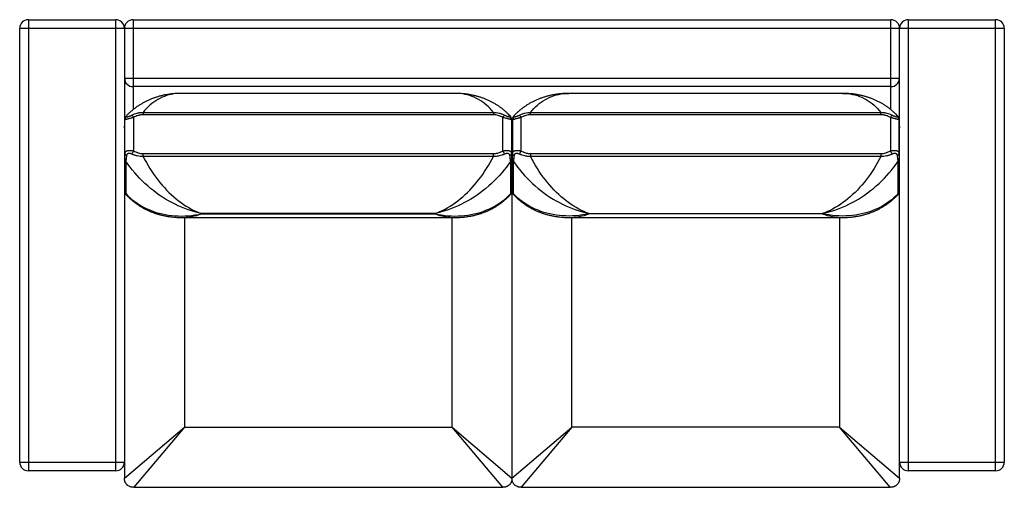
# Model space of a CAD drawing. Header units: inches. Extents: x -33 to 217, y 17 to 113.
# Tile 2 of 4: x -33 to 56, y 70 to 113. Entities that reach past the tile are written whole.
import ezdxf

# ---------------------------------------------------------------- set-up
doc = ezdxf.new("R2010")
doc.units = ezdxf.units.IN
doc.header["$MEASUREMENT"] = 0

# ---------------------------------------------------------------- blocks, each defined once
blk = doc.blocks.new('Esker Sleeper Sofa_Top')
at = {"linetype": 'Continuous', "lineweight": 25}
for p, q in [((77.848, 177.815), (77.848, 136.828)), ((77.848, 177.815), (85.799, 177.815)), ((85.799, 136.828), (85.799, 177.815)), ((87.373, 177.815), (87.373, 169.644)), ((87.373, 177.815), (156.249, 177.815)), ((156.249, 169.643), (156.249, 177.815)), ((157.824, 177.815), (157.824, 136.828)), ((157.824, 177.815), (165.774, 177.815)), ((165.774, 136.828), (165.774, 177.815)), ((166.561, 177.028), (77.061, 177.028)), ((77.061, 137.615), (77.061, 177.028)), ((86.586, 177.028), (86.586, 136.171)), ((157.037, 136.171), (157.037, 177.028)), ((166.561, 177.028), (166.561, 137.615)), ((86.586, 172.489), (157.037, 172.489)), ((156.249, 171.732), (87.373, 171.732)), ((116.631, 171.122), (91.766, 171.122)), ((151.856, 171.122), (126.992, 171.122)), ((88.274, 169.388), (88.274, 169.182)), ((88.274, 169.388), (120.123, 169.388)), ((120.123, 169.182), (88.274, 169.182)), ((120.123, 169.388), (120.123, 169.182)), ((123.5, 169.182), (123.5, 169.388)), ((123.5, 169.388), (155.348, 169.388)), ((155.348, 169.182), (123.5, 169.182)), ((155.348, 169.182), (155.348, 169.388)), ((86.625, 165.68), (86.625, 168.716)), ((86.731, 169.047), (86.731, 169.048)), ((87.412, 168.933), (87.412, 165.897)), ((120.985, 165.897), (120.985, 168.933)), ((121.772, 168.716), (121.772, 165.68)), ((121.851, 168.716), (121.851, 165.68)), ((121.956, 169.047), (121.957, 169.048)), ((122.638, 165.897), (122.638, 168.933)), ((156.21, 168.933), (156.21, 165.897)), ((156.891, 169.048), (156.891, 169.047)), ((156.997, 165.68), (156.997, 168.716)), ((86.625, 167.92), (86.586, 167.954)), ((121.811, 167.954), (121.772, 167.92)), ((121.811, 167.954), (121.811, 136.171)), ((121.851, 167.92), (121.811, 167.954)), ((157.037, 167.954), (156.997, 167.92)), ((88.274, 165.399), (88.274, 165.649)), ((88.274, 165.649), (120.123, 165.649)), ((120.123, 165.399), (120.123, 165.649)), ((123.5, 165.649), (155.348, 165.649)), ((123.5, 165.649), (123.5, 165.399)), ((155.348, 165.649), (155.348, 165.399)), ((86.625, 162.241), (86.625, 165.194)), ((86.705, 164.966), (86.705, 162.013)), ((120.123, 165.399), (88.274, 165.399)), ((121.692, 162.013), (121.692, 164.966)), ((121.772, 165.194), (121.772, 162.241)), ((121.851, 162.241), (121.851, 165.194)), ((121.93, 164.966), (121.93, 162.013)), ((155.348, 165.399), (123.5, 165.399)), ((156.918, 162.013), (156.918, 164.966)), ((156.997, 165.194), (156.997, 162.241)), ((86.731, 161.921), (86.731, 161.92)), ((121.666, 161.921), (121.666, 161.921)), ((121.956, 161.921), (121.957, 161.92)), ((156.891, 161.92), (156.891, 161.921)), ((91.766, 159.846), (116.631, 159.846)), ((92.039, 159.846), (92.039, 140.786)), ((114.786, 160.193), (93.611, 160.193)), ((93.611, 160.193), (93.611, 160.182)), ((93.611, 160.182), (114.786, 160.182)), ((114.786, 160.182), (114.786, 160.193)), ((116.358, 140.786), (116.358, 159.846)), ((126.992, 159.846), (151.856, 159.846)), ((127.265, 140.786), (127.265, 159.846)), ((128.836, 160.193), (150.012, 160.193)), ((128.836, 160.182), (128.836, 160.193)), ((150.012, 160.182), (128.836, 160.182)), ((150.012, 160.193), (150.012, 160.182)), ((151.583, 159.846), (151.583, 140.786)), ((86.586, 136.171), (92.039, 140.786)), ((92.039, 140.786), (87.425, 135.332)), ((92.039, 140.786), (116.358, 140.786)), ((116.358, 140.786), (121.811, 136.171)), ((120.972, 135.332), (116.358, 140.786)), ((121.811, 136.171), (127.265, 140.786)), ((127.265, 140.786), (122.65, 135.332)), ((151.583, 140.786), (127.265, 140.786)), ((151.583, 140.786), (157.037, 136.171)), ((156.198, 135.332), (151.583, 140.786)), ((77.061, 137.615), (86.586, 137.615)), ((157.037, 137.615), (166.561, 137.615)), ((85.799, 136.828), (77.848, 136.828)), ((165.774, 136.828), (157.824, 136.828)), ((87.425, 135.332), (120.972, 135.332)), ((122.65, 135.332), (156.198, 135.332))]:
    blk.add_line(p, q, dxfattribs=at)
at = {"linetype": 'Continuous', "lineweight": 25, "flags": 128}
for points in [[(91.767, 171.122), (91.735, 171.122), (91.509, 171.115), (91.284, 171.097), (91.063, 171.068), (90.845, 171.029), (90.631, 170.978), (90.42, 170.917), (90.213, 170.845), (90.01, 170.763), (89.813, 170.67), (89.619, 170.567), (89.431, 170.454), (89.248, 170.33), (89.071, 170.197), (88.899, 170.054), (88.734, 169.901), (88.574, 169.739), (88.421, 169.568), (88.274, 169.388)], [(120.123, 169.388), (119.976, 169.568), (119.823, 169.739), (119.663, 169.901), (119.498, 170.054), (119.326, 170.197), (119.149, 170.33), (118.966, 170.454), (118.778, 170.567), (118.584, 170.67), (118.386, 170.763), (118.184, 170.845), (117.977, 170.917), (117.766, 170.978), (117.552, 171.029), (117.334, 171.068), (117.113, 171.097), (116.888, 171.115), (116.662, 171.122), (116.63, 171.122)], [(123.5, 169.388), (123.646, 169.568), (123.8, 169.739), (123.959, 169.901), (124.125, 170.054), (124.296, 170.197), (124.474, 170.33), (124.657, 170.454), (124.845, 170.567), (125.038, 170.67), (125.236, 170.763), (125.438, 170.845), (125.645, 170.917), (125.856, 170.978), (126.07, 171.029), (126.288, 171.068), (126.51, 171.097), (126.734, 171.115), (126.961, 171.122), (126.992, 171.122)], [(151.856, 171.122), (151.887, 171.122), (152.114, 171.115), (152.338, 171.097), (152.559, 171.068), (152.777, 171.029), (152.992, 170.978), (153.203, 170.917), (153.409, 170.845), (153.612, 170.763), (153.81, 170.67), (154.003, 170.567), (154.191, 170.454), (154.374, 170.33), (154.551, 170.197), (154.723, 170.054), (154.889, 169.901), (155.048, 169.739), (155.201, 169.568), (155.348, 169.388)], [(93.611, 160.193), (93.303, 160.264), (92.996, 160.345), (92.69, 160.436), (92.385, 160.538), (92.081, 160.65), (91.78, 160.771), (91.48, 160.903), (91.184, 161.044), (90.89, 161.194), (90.6, 161.353), (90.314, 161.522), (90.032, 161.7), (89.754, 161.886), (89.481, 162.08), (89.214, 162.283), (88.952, 162.493), (88.696, 162.711), (88.446, 162.936), (88.202, 163.168), (87.965, 163.408), (87.736, 163.653), (87.514, 163.905), (87.299, 164.162), (87.093, 164.425), (86.895, 164.693), (86.705, 164.966)], [(88.274, 165.399), (88.421, 165.114), (88.574, 164.833), (88.734, 164.557), (88.899, 164.287), (89.071, 164.021), (89.248, 163.761), (89.431, 163.507), (89.619, 163.26), (89.813, 163.019), (90.01, 162.785), (90.213, 162.558), (90.42, 162.339), (90.631, 162.127), (90.845, 161.924), (91.063, 161.729), (91.284, 161.542), (91.509, 161.364), (91.735, 161.196), (91.965, 161.036), (92.196, 160.886), (92.429, 160.745), (92.663, 160.615), (92.899, 160.494), (93.136, 160.383), (93.373, 160.283), (93.611, 160.193)], [(114.786, 160.193), (115.024, 160.283), (115.261, 160.383), (115.498, 160.494), (115.734, 160.615), (115.968, 160.745), (116.201, 160.886), (116.432, 161.036), (116.662, 161.196), (116.888, 161.364), (117.113, 161.542), (117.334, 161.729), (117.552, 161.924), (117.766, 162.127), (117.977, 162.339), (118.184, 162.558), (118.386, 162.785), (118.584, 163.019), (118.778, 163.26), (118.966, 163.507), (119.149, 163.761), (119.326, 164.021), (119.498, 164.287), (119.663, 164.557), (119.823, 164.833), (119.976, 165.114), (120.123, 165.399)], [(121.692, 164.966), (121.502, 164.693), (121.304, 164.425), (121.098, 164.162), (120.883, 163.905), (120.661, 163.653), (120.432, 163.408), (120.195, 163.168), (119.951, 162.936), (119.701, 162.711), (119.445, 162.493), (119.183, 162.283), (118.916, 162.08), (118.643, 161.886), (118.365, 161.7), (118.083, 161.522), (117.797, 161.353), (117.507, 161.194), (117.213, 161.044), (116.917, 160.903), (116.617, 160.771), (116.316, 160.65), (116.012, 160.538), (115.707, 160.436), (115.401, 160.345), (115.094, 160.264), (114.786, 160.193)], [(121.93, 164.966), (122.12, 164.693), (122.318, 164.425), (122.525, 164.162), (122.739, 163.905), (122.961, 163.653), (123.191, 163.408), (123.427, 163.168), (123.671, 162.936), (123.921, 162.711), (124.177, 162.493), (124.439, 162.283), (124.707, 162.08), (124.979, 161.886), (125.257, 161.7), (125.539, 161.522), (125.826, 161.353), (126.116, 161.194), (126.409, 161.044), (126.706, 160.903), (127.005, 160.771), (127.307, 160.65), (127.61, 160.538), (127.915, 160.436), (128.222, 160.345), (128.528, 160.264), (128.836, 160.193)], [(128.836, 160.193), (128.598, 160.283), (128.361, 160.383), (128.125, 160.494), (127.889, 160.615), (127.654, 160.745), (127.421, 160.886), (127.19, 161.036), (126.961, 161.196), (126.734, 161.364), (126.51, 161.542), (126.288, 161.729), (126.07, 161.924), (125.856, 162.127), (125.645, 162.339), (125.438, 162.558), (125.236, 162.785), (125.038, 163.019), (124.845, 163.26), (124.657, 163.507), (124.474, 163.761), (124.296, 164.021), (124.125, 164.287), (123.959, 164.557), (123.8, 164.833), (123.646, 165.114), (123.5, 165.399)], [(155.348, 165.399), (155.201, 165.114), (155.048, 164.833), (154.889, 164.557), (154.723, 164.287), (154.551, 164.021), (154.374, 163.761), (154.191, 163.507), (154.003, 163.26), (153.81, 163.019), (153.612, 162.785), (153.409, 162.558), (153.203, 162.339), (152.992, 162.127), (152.777, 161.924), (152.559, 161.729), (152.338, 161.542), (152.114, 161.364), (151.887, 161.196), (151.658, 161.036), (151.427, 160.886), (151.194, 160.745), (150.959, 160.615), (150.723, 160.494), (150.487, 160.383), (150.249, 160.283), (150.012, 160.193)], [(150.012, 160.193), (150.319, 160.264), (150.626, 160.345), (150.932, 160.436), (151.238, 160.538), (151.541, 160.65), (151.843, 160.771), (152.142, 160.903), (152.439, 161.044), (152.732, 161.194), (153.022, 161.353), (153.308, 161.522), (153.591, 161.7), (153.868, 161.886), (154.141, 162.08), (154.409, 162.283), (154.671, 162.493), (154.927, 162.711), (155.177, 162.936), (155.42, 163.168), (155.657, 163.408), (155.886, 163.653), (156.109, 163.905), (156.323, 164.162), (156.529, 164.425), (156.728, 164.693), (156.918, 164.966)], [(86.705, 162.013), (86.895, 161.821), (87.093, 161.637), (87.299, 161.462), (87.514, 161.296), (87.736, 161.139), (87.965, 160.992), (88.202, 160.853), (88.446, 160.725), (88.696, 160.606), (88.952, 160.497), (89.214, 160.398), (89.481, 160.31), (89.754, 160.232), (90.032, 160.164), (90.314, 160.107), (90.6, 160.06), (90.89, 160.024), (91.184, 159.999), (91.48, 159.984), (91.78, 159.98), (92.081, 159.987), (92.385, 160.005), (92.69, 160.033), (92.996, 160.072), (93.303, 160.122), (93.611, 160.182)], [(114.786, 160.182), (115.094, 160.122), (115.401, 160.072), (115.707, 160.033), (116.012, 160.005), (116.316, 159.987), (116.617, 159.98), (116.917, 159.984), (117.213, 159.999), (117.507, 160.024), (117.797, 160.06), (118.083, 160.107), (118.365, 160.164), (118.643, 160.232), (118.916, 160.31), (119.183, 160.398), (119.445, 160.497), (119.701, 160.606), (119.951, 160.725), (120.195, 160.853), (120.432, 160.992), (120.661, 161.139), (120.883, 161.296), (121.098, 161.462), (121.304, 161.637), (121.502, 161.821), (121.692, 162.013)], [(128.836, 160.182), (128.528, 160.122), (128.222, 160.072), (127.915, 160.033), (127.61, 160.005), (127.307, 159.987), (127.005, 159.98), (126.706, 159.984), (126.409, 159.999), (126.116, 160.024), (125.826, 160.06), (125.539, 160.107), (125.257, 160.164), (124.979, 160.232), (124.707, 160.31), (124.439, 160.398), (124.177, 160.497), (123.921, 160.606), (123.671, 160.725), (123.427, 160.853), (123.191, 160.992), (122.961, 161.139), (122.739, 161.296), (122.525, 161.462), (122.318, 161.637), (122.12, 161.821), (121.93, 162.013)], [(156.918, 162.013), (156.728, 161.821), (156.529, 161.637), (156.323, 161.462), (156.109, 161.296), (155.886, 161.139), (155.657, 160.992), (155.42, 160.853), (155.177, 160.725), (154.927, 160.606), (154.671, 160.497), (154.409, 160.398), (154.141, 160.31), (153.868, 160.232), (153.591, 160.164), (153.308, 160.107), (153.022, 160.06), (152.732, 160.024), (152.439, 159.999), (152.142, 159.984), (151.843, 159.98), (151.541, 159.987), (151.238, 160.005), (150.932, 160.033), (150.626, 160.072), (150.319, 160.122), (150.012, 160.182)]]:
    blk.add_lwpolyline(points, dxfattribs=at)
at = {"linetype": 'Continuous', "lineweight": 25}
for centre, radius, start, end in [((77.848, 177.028), 0.787, 90, 180), ((85.799, 177.028), 0.787, 0, 90), ((87.373, 177.028), 0.787, 90, 180), ((156.249, 177.028), 0.787, 0, 90), ((157.824, 177.028), 0.787, 90, 180), ((165.774, 177.028), 0.787, 0, 90), ((87.357, 172.503), 0.771, 181.04644, 271.21665), ((156.263, 172.506), 0.774, 268.99786, 358.73905), ((87.019, 168.78), 0.394, 137.18129, 179.81963), ((87.003, 168.715), 0.378, 128.29948, 179.7888), ((86.322, 168.322), 1.25, 29.29901, 41.33123), ((122.075, 168.322), 1.25, 138.66877, 150.70099), ((121.394, 168.715), 0.378, 0.2112, 51.70052), ((121.378, 168.78), 0.394, 0.13647, 42.83891), ((122.244, 168.78), 0.394, 137.17844, 179.86353), ((122.228, 168.715), 0.378, 128.29948, 179.7888), ((121.547, 168.322), 1.25, 29.29901, 41.33123), ((157.3, 168.322), 1.25, 138.66877, 150.70099), ((156.619, 168.715), 0.378, 0.2112, 51.70052), ((156.604, 168.78), 0.394, 0.18037, 42.84297), ((86.879, 165.697), 0.254, 183.92746, 244.41112), ((89.599, 164.581), 2.552, 148.95863, 156.36937), ((118.798, 164.581), 2.552, 23.63063, 31.04137), ((121.518, 165.697), 0.254, 295.58888, 356.07254), ((122.104, 165.697), 0.254, 183.92746, 244.41112), ((124.825, 164.581), 2.552, 148.95863, 156.36937), ((154.023, 164.581), 2.552, 23.63063, 31.04137), ((156.744, 165.697), 0.254, 295.58888, 356.07254), ((86.994, 165.195), 0.369, 180.12101, 218.37084), ((121.403, 165.195), 0.369, 321.62916, 359.87899), ((122.219, 165.195), 0.369, 180.12101, 218.37084), ((156.628, 165.195), 0.369, 321.62916, 359.87899), ((86.994, 162.242), 0.369, 180.12101, 218.37084), ((87.019, 162.188), 0.394, 180.18037, 222.84887), ((121.378, 162.188), 0.394, 317.19615, 359.86353), ((121.403, 162.242), 0.369, 321.62916, 359.87899), ((122.219, 162.242), 0.369, 180.12101, 218.37084), ((122.244, 162.188), 0.394, 180.13647, 222.85467), ((156.604, 162.188), 0.394, 317.18825, 359.81963), ((156.628, 162.242), 0.369, 321.62916, 359.87899), ((91.72, 165.339), 5.493, 270.4857, 290.13297), ((116.677, 165.339), 5.493, 249.86705, 269.51339), ((126.945, 165.339), 5.493, 270.48577, 290.13297), ((151.902, 165.339), 5.493, 249.86704, 269.51365), ((77.848, 137.615), 0.787, 180, 270), ((85.799, 137.615), 0.787, 270, 0), ((157.824, 137.615), 0.787, 180, 270), ((165.774, 137.615), 0.787, 270, 0)]:
    blk.add_arc(centre, radius, start, end, dxfattribs=at)
for points, knots in [([(91.767, 171.12), (91.727, 171.121), (91.582, 171.122), (91.333, 171.112), (91.02, 171.089), (90.712, 171.054), (90.41, 171.006), (90.113, 170.947), (89.822, 170.876), (89.537, 170.794), (89.259, 170.701), (88.988, 170.597), (88.724, 170.483), (88.468, 170.358), (88.219, 170.224), (87.978, 170.079), (87.745, 169.926), (87.521, 169.763), (87.304, 169.592), (87.097, 169.412), (86.905, 169.231), (86.787, 169.107), (86.731, 169.048)], [0, 0, 0, 0, 0.021591, 0.079501, 0.136757, 0.193329, 0.249196, 0.304341, 0.358759, 0.412446, 0.46541, 0.517658, 0.569207, 0.620074, 0.670281, 0.719852, 0.768812, 0.817189, 0.865009, 0.912301, 0.959092, 1, 1, 1, 1]), ([(121.666, 169.048), (121.619, 169.097), (121.51, 169.213), (121.329, 169.385), (121.124, 169.565), (120.911, 169.737), (120.69, 169.899), (120.461, 170.053), (120.224, 170.197), (119.98, 170.332), (119.729, 170.457), (119.47, 170.572), (119.205, 170.676), (118.934, 170.771), (118.656, 170.854), (118.372, 170.927), (118.082, 170.989), (117.787, 171.039), (117.486, 171.078), (117.181, 171.105), (116.895, 171.12), (116.711, 171.121), (116.63, 171.121)], [0, 0, 0, 0, 0.034528, 0.081016, 0.127934, 0.175306, 0.223156, 0.271511, 0.320395, 0.369833, 0.419852, 0.470473, 0.521719, 0.57361, 0.626162, 0.679388, 0.733297, 0.787893, 0.843175, 0.899134, 0.955757, 1, 1, 1, 1]), ([(126.992, 171.12), (126.953, 171.121), (126.807, 171.122), (126.558, 171.112), (126.245, 171.089), (125.938, 171.054), (125.635, 171.006), (125.338, 170.947), (125.047, 170.876), (124.762, 170.794), (124.484, 170.701), (124.213, 170.597), (123.949, 170.483), (123.693, 170.358), (123.444, 170.224), (123.203, 170.079), (122.97, 169.926), (122.746, 169.763), (122.53, 169.592), (122.322, 169.412), (122.131, 169.231), (122.012, 169.106), (121.957, 169.048)], [0, 0, 0, 0, 0.021599, 0.079507, 0.136761, 0.193332, 0.249196, 0.30434, 0.358756, 0.412442, 0.465403, 0.51765, 0.569197, 0.620062, 0.670268, 0.719837, 0.768796, 0.81717, 0.864989, 0.912279, 0.959069, 1, 1, 1, 1]), ([(156.891, 169.048), (156.844, 169.097), (156.735, 169.213), (156.554, 169.385), (156.35, 169.565), (156.136, 169.737), (155.915, 169.899), (155.686, 170.053), (155.449, 170.197), (155.205, 170.332), (154.954, 170.457), (154.696, 170.572), (154.431, 170.676), (154.159, 170.771), (153.881, 170.854), (153.597, 170.927), (153.307, 170.989), (153.012, 171.039), (152.712, 171.078), (152.407, 171.105), (152.121, 171.12), (151.936, 171.121), (151.856, 171.121)], [0, 0, 0, 0, 0.034498, 0.080988, 0.127908, 0.175282, 0.223134, 0.27149, 0.320375, 0.369816, 0.419836, 0.470459, 0.521707, 0.573599, 0.626153, 0.679381, 0.733292, 0.787891, 0.843174, 0.899135, 0.95576, 1, 1, 1, 1]), ([(87.261, 169.147), (87.34, 169.187), (87.42, 169.222), (87.583, 169.284), (87.666, 169.311), (87.793, 169.343), (87.836, 169.352), (87.923, 169.368), (87.967, 169.374), (88.098, 169.389), (88.186, 169.392), (88.274, 169.388)], [0, 0, 0, 0, 0.25, 0.25, 0.5, 0.5, 0.625, 0.625, 0.75, 0.75, 1, 1, 1, 1]), ([(88.274, 169.182), (88.198, 169.182), (88.122, 169.175), (88.009, 169.156), (87.972, 169.149), (87.898, 169.131), (87.862, 169.122), (87.754, 169.089), (87.683, 169.063), (87.546, 169.003), (87.478, 168.97), (87.412, 168.933)], [0, 0, 0, 0, 0.25, 0.25, 0.375, 0.375, 0.5, 0.5, 0.75, 0.75, 1, 1, 1, 1]), ([(120.123, 169.388), (120.211, 169.392), (120.299, 169.389), (120.472, 169.37), (120.558, 169.354), (120.685, 169.322), (120.727, 169.31), (120.811, 169.284), (120.853, 169.27), (120.977, 169.223), (121.057, 169.187), (121.136, 169.147)], [0, 0, 0, 0, 0.25, 0.25, 0.5, 0.5, 0.625, 0.625, 0.75, 0.75, 1, 1, 1, 1]), ([(120.985, 168.933), (120.919, 168.97), (120.851, 169.003), (120.747, 169.048), (120.711, 169.062), (120.64, 169.089), (120.604, 169.101), (120.496, 169.133), (120.423, 169.151), (120.275, 169.175), (120.199, 169.182), (120.123, 169.182)], [0, 0, 0, 0, 0.25, 0.25, 0.375, 0.375, 0.5, 0.5, 0.75, 0.75, 1, 1, 1, 1]), ([(122.486, 169.147), (122.565, 169.187), (122.646, 169.223), (122.769, 169.27), (122.811, 169.284), (122.895, 169.31), (122.937, 169.322), (123.065, 169.354), (123.151, 169.37), (123.324, 169.389), (123.411, 169.392), (123.5, 169.388)], [0, 0, 0, 0, 0.25, 0.25, 0.375, 0.375, 0.5, 0.5, 0.75, 0.75, 1, 1, 1, 1]), ([(123.5, 169.182), (123.423, 169.182), (123.348, 169.175), (123.199, 169.151), (123.126, 169.133), (123.018, 169.101), (122.982, 169.089), (122.911, 169.062), (122.876, 169.048), (122.772, 169.003), (122.704, 168.97), (122.638, 168.933)], [0, 0, 0, 0, 0.25, 0.25, 0.5, 0.5, 0.625, 0.625, 0.75, 0.75, 1, 1, 1, 1]), ([(155.348, 169.388), (155.436, 169.392), (155.524, 169.389), (155.656, 169.374), (155.7, 169.368), (155.786, 169.352), (155.829, 169.343), (155.956, 169.311), (156.04, 169.284), (156.203, 169.222), (156.283, 169.187), (156.362, 169.147)], [0, 0, 0, 0, 0.25, 0.25, 0.375, 0.375, 0.5, 0.5, 0.75, 0.75, 1, 1, 1, 1]), ([(156.21, 168.933), (156.144, 168.97), (156.077, 169.003), (155.939, 169.063), (155.869, 169.089), (155.761, 169.122), (155.724, 169.131), (155.65, 169.149), (155.613, 169.156), (155.5, 169.175), (155.425, 169.182), (155.348, 169.182)], [0, 0, 0, 0, 0.25, 0.25, 0.5, 0.5, 0.625, 0.625, 0.75, 0.75, 1, 1, 1, 1]), ([(87.412, 168.933), (87.362, 168.92), (87.312, 168.906), (87.237, 168.886), (87.212, 168.879), (87.162, 168.866), (87.138, 168.86), (87.067, 168.841), (87.021, 168.829), (86.967, 168.814), (86.956, 168.811), (86.935, 168.805), (86.924, 168.803), (86.894, 168.794), (86.875, 168.789), (86.838, 168.779), (86.82, 168.774), (86.787, 168.765), (86.772, 168.76), (86.743, 168.752), (86.729, 168.748), (86.705, 168.741), (86.694, 168.738), (86.664, 168.729), (86.65, 168.724), (86.635, 168.72), (86.631, 168.718), (86.626, 168.717), (86.625, 168.716), (86.625, 168.716)], [0, 0, 0, 0, 0.125, 0.125, 0.1875, 0.1875, 0.25, 0.25, 0.375, 0.375, 0.40625, 0.40625, 0.4375, 0.4375, 0.5, 0.5, 0.5625, 0.5625, 0.625, 0.625, 0.6875, 0.6875, 0.75, 0.75, 0.875, 0.875, 0.9375, 0.9375, 1, 1, 1, 1]), ([(86.625, 168.716), (86.625, 168.74), (86.625, 168.777), (86.625, 168.776), (86.625, 168.775)], [0, 0, 0, 0, 0.631914, 1, 1, 1, 1]), ([(86.731, 169.048), (86.732, 169.049), (86.736, 169.056), (86.745, 169.054), (86.756, 169.042), (86.765, 169.022), (86.769, 169.012)], [0, 0, 0, 0, 0.0555616, 0.3613077, 0.6797028, 1, 1, 1, 1]), ([(86.769, 169.012), (86.77, 169.009), (86.772, 169.006), (86.777, 169.002), (86.78, 169), (86.792, 168.996), (86.803, 168.995), (86.83, 168.996), (86.846, 168.998), (86.874, 169.004), (86.884, 169.006), (86.905, 169.011), (86.916, 169.014), (86.939, 169.02), (86.951, 169.024), (86.976, 169.031), (86.989, 169.036), (87.029, 169.049), (87.056, 169.059), (87.099, 169.075), (87.114, 169.081), (87.143, 169.093), (87.158, 169.099), (87.202, 169.119), (87.232, 169.133), (87.261, 169.147)], [0, 0, 0, 0, 0.0625, 0.0625, 0.125, 0.125, 0.25, 0.25, 0.375, 0.375, 0.4375, 0.4375, 0.5, 0.5, 0.5625, 0.5625, 0.625, 0.625, 0.75, 0.75, 0.8125, 0.8125, 0.875, 0.875, 1, 1, 1, 1]), ([(121.772, 168.716), (121.772, 168.716), (121.767, 168.718), (121.752, 168.723), (121.746, 168.725), (121.732, 168.729), (121.723, 168.732), (121.694, 168.741), (121.67, 168.748), (121.634, 168.758), (121.626, 168.76), (121.61, 168.765), (121.602, 168.767), (121.578, 168.774), (121.56, 168.779), (121.524, 168.789), (121.504, 168.794), (121.464, 168.805), (121.443, 168.811), (121.399, 168.822), (121.377, 168.828), (121.331, 168.841), (121.308, 168.847), (121.236, 168.866), (121.186, 168.879), (121.111, 168.899), (121.086, 168.906), (121.035, 168.92), (121.01, 168.926), (120.985, 168.933)], [0, 0, 0, 0, 0.125, 0.125, 0.1875, 0.1875, 0.25, 0.25, 0.375, 0.375, 0.40625, 0.40625, 0.4375, 0.4375, 0.5, 0.5, 0.5625, 0.5625, 0.625, 0.625, 0.6875, 0.6875, 0.75, 0.75, 0.875, 0.875, 0.9375, 0.9375, 1, 1, 1, 1]), ([(121.136, 169.147), (121.151, 169.14), (121.166, 169.133), (121.195, 169.119), (121.21, 169.112), (121.255, 169.093), (121.284, 169.081), (121.342, 169.058), (121.369, 169.049), (121.409, 169.035), (121.422, 169.031), (121.447, 169.024), (121.459, 169.02), (121.482, 169.014), (121.493, 169.011), (121.514, 169.006), (121.524, 169.004), (121.552, 168.998), (121.568, 168.996), (121.588, 168.995), (121.594, 168.995), (121.605, 168.996), (121.609, 168.997), (121.621, 169.001), (121.626, 169.006), (121.628, 169.012)], [0, 0, 0, 0, 0.0625, 0.0625, 0.125, 0.125, 0.25, 0.25, 0.375, 0.375, 0.4375, 0.4375, 0.5, 0.5, 0.5625, 0.5625, 0.625, 0.625, 0.75, 0.75, 0.8125, 0.8125, 0.875, 0.875, 1, 1, 1, 1]), ([(121.628, 169.012), (121.636, 169.028), (121.648, 169.054), (121.66, 169.056), (121.665, 169.049), (121.666, 169.047)], [0, 0, 0, 0, 0.600841, 0.908952, 1, 1, 1, 1]), ([(121.772, 168.779), (121.772, 168.779), (121.772, 168.781), (121.772, 168.769), (121.772, 168.737), (121.772, 168.716)], [0, 0, 0, 0, 0.086015, 0.385649, 1, 1, 1, 1]), ([(122.638, 168.933), (122.612, 168.926), (122.587, 168.92), (122.536, 168.906), (122.511, 168.899), (122.461, 168.886), (122.437, 168.879), (122.387, 168.866), (122.363, 168.86), (122.291, 168.84), (122.245, 168.828), (122.18, 168.811), (122.159, 168.805), (122.119, 168.794), (122.099, 168.789), (122.063, 168.779), (122.045, 168.774), (122.012, 168.765), (121.996, 168.76), (121.968, 168.752), (121.954, 168.748), (121.93, 168.741), (121.919, 168.738), (121.89, 168.729), (121.875, 168.724), (121.86, 168.72), (121.857, 168.718), (121.852, 168.717), (121.851, 168.716), (121.851, 168.716)], [0, 0, 0, 0, 0.0625, 0.0625, 0.125, 0.125, 0.1875, 0.1875, 0.25, 0.25, 0.375, 0.375, 0.4375, 0.4375, 0.5, 0.5, 0.5625, 0.5625, 0.625, 0.625, 0.6875, 0.6875, 0.75, 0.75, 0.875, 0.875, 0.9375, 0.9375, 1, 1, 1, 1]), ([(121.851, 168.716), (121.851, 168.737), (121.851, 168.768), (121.851, 168.781), (121.851, 168.779), (121.851, 168.779)], [0, 0, 0, 0, 0.616163, 0.93155, 1, 1, 1, 1]), ([(121.957, 169.048), (121.958, 169.049), (121.962, 169.056), (121.97, 169.053), (121.982, 169.041), (121.99, 169.022), (121.994, 169.012)], [0, 0, 0, 0, 0.070961, 0.375109, 0.687531, 1, 1, 1, 1]), ([(121.994, 169.012), (121.996, 169.006), (122.001, 169.001), (122.013, 168.997), (122.018, 168.996), (122.028, 168.995), (122.034, 168.995), (122.048, 168.996), (122.055, 168.997), (122.072, 168.999), (122.08, 169), (122.108, 169.006), (122.129, 169.011), (122.164, 169.02), (122.176, 169.024), (122.201, 169.031), (122.213, 169.035), (122.253, 169.049), (122.281, 169.059), (122.324, 169.075), (122.339, 169.081), (122.368, 169.093), (122.383, 169.099), (122.427, 169.119), (122.457, 169.133), (122.486, 169.147)], [0, 0, 0, 0, 0.125, 0.125, 0.1875, 0.1875, 0.25, 0.25, 0.3125, 0.3125, 0.375, 0.375, 0.5, 0.5, 0.5625, 0.5625, 0.625, 0.625, 0.75, 0.75, 0.8125, 0.8125, 0.875, 0.875, 1, 1, 1, 1]), ([(156.997, 168.716), (156.997, 168.716), (156.996, 168.717), (156.991, 168.718), (156.987, 168.72), (156.973, 168.724), (156.958, 168.729), (156.928, 168.738), (156.917, 168.741), (156.893, 168.748), (156.88, 168.752), (156.851, 168.76), (156.835, 168.765), (156.802, 168.774), (156.784, 168.779), (156.748, 168.789), (156.728, 168.794), (156.698, 168.803), (156.688, 168.805), (156.667, 168.811), (156.656, 168.814), (156.601, 168.829), (156.556, 168.841), (156.484, 168.86), (156.46, 168.866), (156.411, 168.879), (156.386, 168.886), (156.311, 168.906), (156.261, 168.92), (156.21, 168.933)], [0, 0, 0, 0, 0.0625, 0.0625, 0.125, 0.125, 0.25, 0.25, 0.3125, 0.3125, 0.375, 0.375, 0.4375, 0.4375, 0.5, 0.5, 0.5625, 0.5625, 0.59375, 0.59375, 0.625, 0.625, 0.75, 0.75, 0.8125, 0.8125, 0.875, 0.875, 1, 1, 1, 1]), ([(156.362, 169.147), (156.391, 169.133), (156.42, 169.119), (156.464, 169.099), (156.479, 169.093), (156.509, 169.081), (156.523, 169.075), (156.566, 169.059), (156.594, 169.049), (156.634, 169.036), (156.647, 169.031), (156.672, 169.024), (156.684, 169.02), (156.706, 169.014), (156.718, 169.011), (156.739, 169.006), (156.749, 169.004), (156.777, 168.998), (156.793, 168.996), (156.82, 168.995), (156.83, 168.996), (156.842, 169), (156.845, 169.002), (156.851, 169.006), (156.852, 169.009), (156.854, 169.012)], [0, 0, 0, 0, 0.125, 0.125, 0.1875, 0.1875, 0.25, 0.25, 0.375, 0.375, 0.4375, 0.4375, 0.5, 0.5, 0.5625, 0.5625, 0.625, 0.625, 0.75, 0.75, 0.875, 0.875, 0.9375, 0.9375, 1, 1, 1, 1]), ([(156.854, 169.012), (156.858, 169.022), (156.866, 169.042), (156.878, 169.054), (156.886, 169.056), (156.89, 169.049), (156.891, 169.048)], [0, 0, 0, 0, 0.318364, 0.638525, 0.933562, 1, 1, 1, 1]), ([(156.997, 168.779), (156.997, 168.779), (156.997, 168.782), (156.997, 168.769), (156.997, 168.738), (156.997, 168.716)], [0, 0, 0, 0, 0.073689, 0.368136, 1, 1, 1, 1]), ([(86.586, 168.006), (86.588, 168.05), (86.591, 168.132), (86.614, 168.211), (86.625, 168.247)], [0, 0, 0, 0, 0.537872, 1, 1, 1, 1]), ([(121.772, 168.242), (121.779, 168.222), (121.805, 168.146), (121.809, 168.065), (121.811, 168.006)], [0, 0, 0, 0, 0.263552, 1, 1, 1, 1]), ([(121.811, 168.006), (121.813, 168.05), (121.816, 168.132), (121.84, 168.211), (121.851, 168.247)], [0, 0, 0, 0, 0.537872, 1, 1, 1, 1]), ([(156.997, 168.242), (157.004, 168.222), (157.031, 168.146), (157.034, 168.065), (157.037, 168.006)], [0, 0, 0, 0, 0.263552, 1, 1, 1, 1]), ([(86.625, 165.68), (86.625, 165.708), (86.63, 165.734), (86.645, 165.771), (86.651, 165.782), (86.665, 165.805), (86.674, 165.816), (86.703, 165.846), (86.727, 165.864), (86.763, 165.884), (86.771, 165.888), (86.787, 165.895), (86.795, 165.899), (86.819, 165.908), (86.837, 165.914), (86.873, 165.924), (86.893, 165.929), (86.933, 165.936), (86.954, 165.939), (86.998, 165.943), (87.02, 165.945), (87.066, 165.946), (87.089, 165.946), (87.161, 165.943), (87.211, 165.938), (87.286, 165.926), (87.311, 165.921), (87.362, 165.91), (87.387, 165.904), (87.412, 165.897)], [0, 0, 0, 0, 0.125, 0.125, 0.1875, 0.1875, 0.25, 0.25, 0.375, 0.375, 0.40625, 0.40625, 0.4375, 0.4375, 0.5, 0.5, 0.5625, 0.5625, 0.625, 0.625, 0.6875, 0.6875, 0.75, 0.75, 0.875, 0.875, 0.9375, 0.9375, 1, 1, 1, 1]), ([(86.625, 165.194), (86.625, 165.215), (86.625, 165.243), (86.625, 165.292), (86.625, 165.31), (86.625, 165.348), (86.625, 165.368), (86.625, 165.431), (86.625, 165.476), (86.625, 165.573), (86.625, 165.625), (86.625, 165.68)], [0, 0, 0, 0, 0.25, 0.25, 0.375, 0.375, 0.5, 0.5, 0.75, 0.75, 1, 1, 1, 1]), ([(87.261, 165.604), (87.246, 165.611), (87.231, 165.617), (87.202, 165.628), (87.187, 165.633), (87.142, 165.646), (87.113, 165.652), (87.055, 165.659), (87.028, 165.66), (86.988, 165.658), (86.975, 165.657), (86.95, 165.653), (86.938, 165.65), (86.915, 165.644), (86.904, 165.64), (86.883, 165.631), (86.873, 165.626), (86.845, 165.61), (86.829, 165.596), (86.809, 165.574), (86.803, 165.566), (86.792, 165.548), (86.788, 165.539), (86.776, 165.511), (86.771, 165.49), (86.769, 165.468)], [0, 0, 0, 0, 0.0625, 0.0625, 0.125, 0.125, 0.25, 0.25, 0.375, 0.375, 0.4375, 0.4375, 0.5, 0.5, 0.5625, 0.5625, 0.625, 0.625, 0.75, 0.75, 0.8125, 0.8125, 0.875, 0.875, 1, 1, 1, 1]), ([(88.274, 165.399), (88.186, 165.392), (88.098, 165.393), (87.925, 165.406), (87.839, 165.419), (87.712, 165.446), (87.67, 165.457), (87.586, 165.48), (87.544, 165.493), (87.42, 165.535), (87.34, 165.567), (87.261, 165.604)], [0, 0, 0, 0, 0.25, 0.25, 0.5, 0.5, 0.625, 0.625, 0.75, 0.75, 1, 1, 1, 1]), ([(87.412, 165.897), (87.478, 165.86), (87.546, 165.827), (87.65, 165.782), (87.686, 165.768), (87.757, 165.742), (87.793, 165.73), (87.901, 165.697), (87.974, 165.68), (88.122, 165.656), (88.198, 165.649), (88.274, 165.649)], [0, 0, 0, 0, 0.25, 0.25, 0.375, 0.375, 0.5, 0.5, 0.75, 0.75, 1, 1, 1, 1]), ([(120.123, 165.649), (120.199, 165.649), (120.275, 165.656), (120.387, 165.674), (120.425, 165.682), (120.499, 165.699), (120.535, 165.709), (120.643, 165.742), (120.714, 165.768), (120.851, 165.827), (120.919, 165.86), (120.985, 165.897)], [0, 0, 0, 0, 0.25, 0.25, 0.375, 0.375, 0.5, 0.5, 0.75, 0.75, 1, 1, 1, 1]), ([(121.136, 165.604), (121.057, 165.568), (120.977, 165.535), (120.814, 165.48), (120.731, 165.456), (120.604, 165.429), (120.561, 165.421), (120.474, 165.408), (120.43, 165.403), (120.299, 165.393), (120.211, 165.392), (120.123, 165.399)], [0, 0, 0, 0, 0.25, 0.25, 0.5, 0.5, 0.625, 0.625, 0.75, 0.75, 1, 1, 1, 1]), ([(120.985, 165.897), (121.035, 165.911), (121.085, 165.922), (121.16, 165.934), (121.185, 165.937), (121.235, 165.942), (121.259, 165.944), (121.33, 165.947), (121.376, 165.945), (121.43, 165.94), (121.441, 165.939), (121.462, 165.936), (121.473, 165.934), (121.503, 165.929), (121.522, 165.925), (121.559, 165.914), (121.577, 165.909), (121.61, 165.896), (121.625, 165.888), (121.654, 165.873), (121.668, 165.864), (121.692, 165.846), (121.703, 165.837), (121.733, 165.806), (121.747, 165.783), (121.762, 165.747), (121.766, 165.734), (121.771, 165.707), (121.772, 165.694), (121.772, 165.68)], [0, 0, 0, 0, 0.125, 0.125, 0.1875, 0.1875, 0.25, 0.25, 0.375, 0.375, 0.40625, 0.40625, 0.4375, 0.4375, 0.5, 0.5, 0.5625, 0.5625, 0.625, 0.625, 0.6875, 0.6875, 0.75, 0.75, 0.875, 0.875, 0.9375, 0.9375, 1, 1, 1, 1]), ([(121.628, 165.468), (121.627, 165.479), (121.625, 165.49), (121.62, 165.511), (121.617, 165.521), (121.605, 165.549), (121.594, 165.566), (121.567, 165.597), (121.551, 165.61), (121.523, 165.626), (121.513, 165.631), (121.492, 165.64), (121.481, 165.644), (121.458, 165.65), (121.446, 165.653), (121.421, 165.657), (121.408, 165.658), (121.368, 165.66), (121.341, 165.659), (121.298, 165.654), (121.283, 165.651), (121.254, 165.645), (121.239, 165.641), (121.195, 165.628), (121.165, 165.617), (121.136, 165.604)], [0, 0, 0, 0, 0.0625, 0.0625, 0.125, 0.125, 0.25, 0.25, 0.375, 0.375, 0.4375, 0.4375, 0.5, 0.5, 0.5625, 0.5625, 0.625, 0.625, 0.75, 0.75, 0.8125, 0.8125, 0.875, 0.875, 1, 1, 1, 1]), ([(121.772, 165.68), (121.772, 165.625), (121.772, 165.573), (121.772, 165.499), (121.772, 165.476), (121.772, 165.43), (121.772, 165.408), (121.772, 165.345), (121.772, 165.308), (121.772, 165.243), (121.772, 165.215), (121.772, 165.194)], [0, 0, 0, 0, 0.25, 0.25, 0.375, 0.375, 0.5, 0.5, 0.75, 0.75, 1, 1, 1, 1]), ([(121.851, 165.68), (121.851, 165.694), (121.852, 165.707), (121.857, 165.734), (121.86, 165.747), (121.875, 165.783), (121.89, 165.806), (121.919, 165.837), (121.93, 165.846), (121.955, 165.864), (121.968, 165.873), (121.997, 165.888), (122.013, 165.896), (122.046, 165.909), (122.063, 165.914), (122.1, 165.925), (122.119, 165.929), (122.15, 165.934), (122.16, 165.936), (122.181, 165.939), (122.192, 165.94), (122.246, 165.945), (122.292, 165.947), (122.363, 165.944), (122.388, 165.942), (122.437, 165.937), (122.462, 165.934), (122.537, 165.922), (122.587, 165.911), (122.638, 165.897)], [0, 0, 0, 0, 0.0625, 0.0625, 0.125, 0.125, 0.25, 0.25, 0.3125, 0.3125, 0.375, 0.375, 0.4375, 0.4375, 0.5, 0.5, 0.5625, 0.5625, 0.59375, 0.59375, 0.625, 0.625, 0.75, 0.75, 0.8125, 0.8125, 0.875, 0.875, 1, 1, 1, 1]), ([(121.851, 165.194), (121.851, 165.215), (121.851, 165.243), (121.851, 165.308), (121.851, 165.345), (121.851, 165.408), (121.851, 165.43), (121.851, 165.476), (121.851, 165.499), (121.851, 165.573), (121.851, 165.625), (121.851, 165.68)], [0, 0, 0, 0, 0.25, 0.25, 0.5, 0.5, 0.625, 0.625, 0.75, 0.75, 1, 1, 1, 1]), ([(122.486, 165.604), (122.457, 165.617), (122.428, 165.628), (122.383, 165.641), (122.369, 165.645), (122.339, 165.651), (122.324, 165.654), (122.282, 165.659), (122.254, 165.66), (122.214, 165.658), (122.201, 165.657), (122.176, 165.653), (122.164, 165.65), (122.141, 165.644), (122.13, 165.64), (122.109, 165.631), (122.099, 165.626), (122.071, 165.61), (122.055, 165.597), (122.028, 165.566), (122.017, 165.549), (122.006, 165.521), (122.002, 165.511), (121.997, 165.49), (121.995, 165.479), (121.994, 165.468)], [0, 0, 0, 0, 0.125, 0.125, 0.1875, 0.1875, 0.25, 0.25, 0.375, 0.375, 0.4375, 0.4375, 0.5, 0.5, 0.5625, 0.5625, 0.625, 0.625, 0.75, 0.75, 0.875, 0.875, 0.9375, 0.9375, 1, 1, 1, 1]), ([(123.5, 165.399), (123.411, 165.392), (123.323, 165.393), (123.192, 165.403), (123.148, 165.408), (123.061, 165.421), (123.019, 165.429), (122.891, 165.456), (122.808, 165.48), (122.645, 165.535), (122.565, 165.568), (122.486, 165.604)], [0, 0, 0, 0, 0.25, 0.25, 0.375, 0.375, 0.5, 0.5, 0.75, 0.75, 1, 1, 1, 1]), ([(122.638, 165.897), (122.704, 165.86), (122.771, 165.827), (122.909, 165.768), (122.979, 165.742), (123.087, 165.709), (123.124, 165.699), (123.197, 165.682), (123.235, 165.674), (123.347, 165.656), (123.423, 165.649), (123.5, 165.649)], [0, 0, 0, 0, 0.25, 0.25, 0.5, 0.5, 0.625, 0.625, 0.75, 0.75, 1, 1, 1, 1]), ([(155.348, 165.649), (155.425, 165.649), (155.5, 165.656), (155.648, 165.68), (155.722, 165.697), (155.83, 165.73), (155.866, 165.742), (155.937, 165.768), (155.972, 165.782), (156.076, 165.827), (156.144, 165.86), (156.21, 165.897)], [0, 0, 0, 0, 0.25, 0.25, 0.5, 0.5, 0.625, 0.625, 0.75, 0.75, 1, 1, 1, 1]), ([(156.362, 165.604), (156.283, 165.567), (156.202, 165.535), (156.078, 165.493), (156.037, 165.48), (155.953, 165.457), (155.91, 165.446), (155.783, 165.419), (155.697, 165.406), (155.524, 165.393), (155.437, 165.392), (155.348, 165.399)], [0, 0, 0, 0, 0.25, 0.25, 0.375, 0.375, 0.5, 0.5, 0.75, 0.75, 1, 1, 1, 1]), ([(156.21, 165.897), (156.235, 165.904), (156.261, 165.91), (156.311, 165.921), (156.336, 165.926), (156.386, 165.934), (156.411, 165.937), (156.46, 165.942), (156.485, 165.944), (156.557, 165.947), (156.602, 165.945), (156.668, 165.939), (156.689, 165.936), (156.729, 165.929), (156.748, 165.924), (156.785, 165.914), (156.803, 165.908), (156.836, 165.895), (156.851, 165.888), (156.88, 165.873), (156.893, 165.864), (156.918, 165.846), (156.929, 165.836), (156.958, 165.806), (156.973, 165.783), (156.987, 165.746), (156.991, 165.734), (156.996, 165.707), (156.997, 165.694), (156.997, 165.68)], [0, 0, 0, 0, 0.0625, 0.0625, 0.125, 0.125, 0.1875, 0.1875, 0.25, 0.25, 0.375, 0.375, 0.4375, 0.4375, 0.5, 0.5, 0.5625, 0.5625, 0.625, 0.625, 0.6875, 0.6875, 0.75, 0.75, 0.875, 0.875, 0.9375, 0.9375, 1, 1, 1, 1]), ([(156.854, 165.468), (156.851, 165.49), (156.846, 165.511), (156.835, 165.539), (156.83, 165.548), (156.819, 165.565), (156.813, 165.574), (156.8, 165.589), (156.792, 165.596), (156.776, 165.609), (156.768, 165.615), (156.74, 165.632), (156.719, 165.641), (156.684, 165.65), (156.672, 165.653), (156.647, 165.657), (156.634, 165.658), (156.594, 165.66), (156.567, 165.659), (156.524, 165.654), (156.509, 165.651), (156.48, 165.645), (156.465, 165.641), (156.421, 165.629), (156.391, 165.617), (156.362, 165.604)], [0, 0, 0, 0, 0.125, 0.125, 0.1875, 0.1875, 0.25, 0.25, 0.3125, 0.3125, 0.375, 0.375, 0.5, 0.5, 0.5625, 0.5625, 0.625, 0.625, 0.75, 0.75, 0.8125, 0.8125, 0.875, 0.875, 1, 1, 1, 1]), ([(156.997, 165.68), (156.997, 165.625), (156.997, 165.573), (156.997, 165.476), (156.997, 165.431), (156.997, 165.368), (156.997, 165.348), (156.997, 165.31), (156.997, 165.292), (156.997, 165.243), (156.997, 165.215), (156.997, 165.194)], [0, 0, 0, 0, 0.25, 0.25, 0.5, 0.5, 0.625, 0.625, 0.75, 0.75, 1, 1, 1, 1]), ([(86.769, 165.468), (86.763, 165.409), (86.757, 165.353), (86.745, 165.249), (86.74, 165.201), (86.732, 165.136), (86.729, 165.116), (86.724, 165.078), (86.721, 165.06), (86.714, 165.011), (86.709, 164.985), (86.705, 164.966)], [0, 0, 0, 0, 0.25, 0.25, 0.5, 0.5, 0.625, 0.625, 0.75, 0.75, 1, 1, 1, 1]), ([(121.692, 164.966), (121.688, 164.985), (121.683, 165.011), (121.674, 165.075), (121.668, 165.113), (121.66, 165.178), (121.657, 165.2), (121.652, 165.248), (121.649, 165.274), (121.64, 165.352), (121.634, 165.408), (121.628, 165.468)], [0, 0, 0, 0, 0.25, 0.25, 0.5, 0.5, 0.625, 0.625, 0.75, 0.75, 1, 1, 1, 1]), ([(121.994, 165.468), (121.988, 165.408), (121.982, 165.352), (121.974, 165.274), (121.971, 165.248), (121.965, 165.2), (121.962, 165.178), (121.954, 165.113), (121.949, 165.075), (121.939, 165.011), (121.934, 164.985), (121.93, 164.966)], [0, 0, 0, 0, 0.25, 0.25, 0.375, 0.375, 0.5, 0.5, 0.75, 0.75, 1, 1, 1, 1]), ([(156.918, 164.966), (156.913, 164.985), (156.909, 165.011), (156.901, 165.06), (156.899, 165.078), (156.893, 165.116), (156.891, 165.136), (156.883, 165.201), (156.877, 165.249), (156.865, 165.353), (156.86, 165.409), (156.854, 165.468)], [0, 0, 0, 0, 0.25, 0.25, 0.375, 0.375, 0.5, 0.5, 0.75, 0.75, 1, 1, 1, 1]), ([(86.625, 162.193), (86.625, 162.192), (86.625, 162.188), (86.625, 162.206), (86.625, 162.23), (86.625, 162.241)], [0, 0, 0, 0, 0.253883, 0.627034, 1, 1, 1, 1]), ([(86.705, 162.013), (86.708, 161.996), (86.713, 161.962), (86.722, 161.932), (86.728, 161.925), (86.731, 161.921)], [0, 0, 0, 0, 0.35775, 0.7156114, 1, 1, 1, 1]), ([(121.666, 161.921), (121.669, 161.924), (121.675, 161.931), (121.684, 161.961), (121.689, 161.996), (121.692, 162.013)], [0, 0, 0, 0, 0.266132, 0.631163, 1, 1, 1, 1]), ([(121.772, 162.241), (121.772, 162.23), (121.772, 162.206), (121.772, 162.19), (121.772, 162.19), (121.772, 162.189)], [0, 0, 0, 0, 0.3631717, 0.7305626, 1, 1, 1, 1]), ([(121.851, 162.189), (121.851, 162.19), (121.851, 162.19), (121.851, 162.206), (121.851, 162.23), (121.851, 162.241)], [0, 0, 0, 0, 0.269433, 0.632782, 1, 1, 1, 1]), ([(121.93, 162.013), (121.933, 161.996), (121.939, 161.961), (121.948, 161.932), (121.954, 161.924), (121.956, 161.921)], [0, 0, 0, 0, 0.364931, 0.733921, 1, 1, 1, 1]), ([(156.891, 161.921), (156.894, 161.924), (156.9, 161.932), (156.909, 161.96), (156.915, 161.995), (156.918, 162.013)], [0, 0, 0, 0, 0.258665, 0.629396, 1, 1, 1, 1]), ([(156.997, 162.241), (156.997, 162.23), (156.997, 162.207), (156.997, 162.191), (156.997, 162.19), (156.997, 162.189)], [0, 0, 0, 0, 0.359836, 0.719834, 1, 1, 1, 1]), ([(86.732, 161.92), (86.778, 161.871), (86.887, 161.755), (87.068, 161.583), (87.273, 161.403), (87.486, 161.232), (87.707, 161.069), (87.936, 160.915), (88.173, 160.771), (88.417, 160.637), (88.668, 160.512), (88.927, 160.397), (89.192, 160.292), (89.463, 160.198), (89.741, 160.114), (90.025, 160.041), (90.315, 159.98), (90.61, 159.929), (90.911, 159.89), (91.216, 159.864), (91.502, 159.848), (91.686, 159.848), (91.767, 159.848)], [0, 0, 0, 0, 0.034487, 0.080978, 0.127898, 0.175272, 0.223125, 0.271481, 0.320368, 0.369809, 0.419829, 0.470453, 0.521702, 0.573595, 0.626149, 0.679378, 0.733289, 0.787888, 0.843172, 0.899134, 0.955759, 1, 1, 1, 1]), ([(116.63, 159.848), (116.67, 159.848), (116.815, 159.846), (117.064, 159.857), (117.377, 159.879), (117.685, 159.915), (117.987, 159.962), (118.284, 160.021), (118.575, 160.092), (118.86, 160.174), (119.138, 160.267), (119.409, 160.371), (119.673, 160.486), (119.929, 160.61), (120.178, 160.745), (120.419, 160.889), (120.652, 161.042), (120.876, 161.205), (121.093, 161.377), (121.3, 161.557), (121.492, 161.737), (121.61, 161.862), (121.666, 161.92)], [0, 0, 0, 0, 0.0215986, 0.0795057, 0.1367591, 0.1933286, 0.2491922, 0.304335, 0.3587495, 0.4124345, 0.465395, 0.517641, 0.5691871, 0.6200517, 0.6702562, 0.7198246, 0.7687823, 0.8171563, 0.8649741, 0.9122636, 0.9590525, 1, 1, 1, 1]), ([(121.957, 161.921), (122.003, 161.871), (122.113, 161.755), (122.294, 161.583), (122.498, 161.403), (122.711, 161.232), (122.933, 161.069), (123.162, 160.915), (123.398, 160.771), (123.642, 160.636), (123.894, 160.512), (124.152, 160.397), (124.417, 160.292), (124.689, 160.198), (124.967, 160.114), (125.251, 160.041), (125.54, 159.98), (125.836, 159.929), (126.136, 159.89), (126.441, 159.864), (126.727, 159.848), (126.911, 159.848), (126.992, 159.848)], [0, 0, 0, 0, 0.034519, 0.081008, 0.127927, 0.1753, 0.223151, 0.271506, 0.320391, 0.369831, 0.41985, 0.470472, 0.521719, 0.573611, 0.626164, 0.679391, 0.733301, 0.787899, 0.843181, 0.899142, 0.955765, 1, 1, 1, 1]), ([(151.856, 159.848), (151.895, 159.848), (152.04, 159.846), (152.29, 159.857), (152.602, 159.879), (152.91, 159.915), (153.213, 159.962), (153.51, 160.021), (153.801, 160.092), (154.085, 160.174), (154.363, 160.267), (154.634, 160.371), (154.898, 160.486), (155.155, 160.61), (155.404, 160.745), (155.644, 160.889), (155.877, 161.042), (156.102, 161.205), (156.318, 161.377), (156.525, 161.557), (156.717, 161.737), (156.836, 161.862), (156.891, 161.92)], [0, 0, 0, 0, 0.02159, 0.0795, 0.136755, 0.193327, 0.249193, 0.304338, 0.358755, 0.412442, 0.465404, 0.517652, 0.569201, 0.620067, 0.670274, 0.719844, 0.768804, 0.81718, 0.864999, 0.912291, 0.959081, 1, 1, 1, 1]), ([(87.373, 135.332), (87.321, 135.332), (87.27, 135.337), (87.194, 135.352), (87.17, 135.359), (87.12, 135.374), (87.096, 135.382), (87.024, 135.412), (86.979, 135.436), (86.915, 135.479), (86.894, 135.494), (86.854, 135.527), (86.835, 135.545), (86.78, 135.599), (86.748, 135.639), (86.712, 135.692), (86.705, 135.703), (86.691, 135.725), (86.685, 135.737), (86.667, 135.771), (86.656, 135.794), (86.636, 135.841), (86.628, 135.865), (86.612, 135.915), (86.606, 135.94), (86.591, 136.016), (86.586, 136.067), (86.586, 136.119)], [0, 0, 0, 0, 0.125, 0.125, 0.1875, 0.1875, 0.25, 0.25, 0.375, 0.375, 0.4375, 0.4375, 0.5, 0.5, 0.625, 0.625, 0.65625, 0.65625, 0.6875, 0.6875, 0.75, 0.75, 0.8125, 0.8125, 0.875, 0.875, 1, 1, 1, 1]), ([(121.811, 136.119), (121.811, 136.067), (121.806, 136.016), (121.791, 135.941), (121.785, 135.916), (121.77, 135.867), (121.761, 135.842), (121.732, 135.771), (121.707, 135.725), (121.665, 135.661), (121.649, 135.64), (121.616, 135.6), (121.599, 135.581), (121.545, 135.527), (121.505, 135.494), (121.451, 135.458), (121.44, 135.451), (121.418, 135.438), (121.407, 135.431), (121.373, 135.413), (121.35, 135.402), (121.302, 135.383), (121.278, 135.374), (121.229, 135.359), (121.204, 135.353), (121.127, 135.337), (121.076, 135.332), (121.024, 135.332)], [0, 0, 0, 0, 0.125, 0.125, 0.1875, 0.1875, 0.25, 0.25, 0.375, 0.375, 0.4375, 0.4375, 0.5, 0.5, 0.625, 0.625, 0.65625, 0.65625, 0.6875, 0.6875, 0.75, 0.75, 0.8125, 0.8125, 0.875, 0.875, 1, 1, 1, 1]), ([(122.598, 135.332), (122.546, 135.332), (122.495, 135.337), (122.42, 135.352), (122.395, 135.359), (122.345, 135.374), (122.321, 135.382), (122.249, 135.412), (122.204, 135.436), (122.14, 135.479), (122.119, 135.494), (122.079, 135.527), (122.06, 135.545), (122.006, 135.599), (121.973, 135.639), (121.937, 135.692), (121.93, 135.703), (121.917, 135.725), (121.91, 135.737), (121.892, 135.771), (121.881, 135.794), (121.862, 135.841), (121.853, 135.865), (121.838, 135.915), (121.832, 135.94), (121.816, 136.016), (121.811, 136.067), (121.811, 136.119)], [0, 0, 0, 0, 0.125, 0.125, 0.1875, 0.1875, 0.25, 0.25, 0.375, 0.375, 0.4375, 0.4375, 0.5, 0.5, 0.625, 0.625, 0.65625, 0.65625, 0.6875, 0.6875, 0.75, 0.75, 0.8125, 0.8125, 0.875, 0.875, 1, 1, 1, 1]), ([(157.037, 136.119), (157.037, 136.067), (157.031, 136.016), (157.016, 135.941), (157.01, 135.916), (156.995, 135.867), (156.987, 135.842), (156.957, 135.771), (156.933, 135.725), (156.89, 135.661), (156.875, 135.64), (156.842, 135.6), (156.824, 135.581), (156.77, 135.527), (156.73, 135.494), (156.677, 135.458), (156.666, 135.451), (156.643, 135.438), (156.632, 135.431), (156.598, 135.413), (156.575, 135.402), (156.528, 135.383), (156.503, 135.374), (156.454, 135.359), (156.429, 135.353), (156.353, 135.337), (156.301, 135.332), (156.249, 135.332)], [0, 0, 0, 0, 0.125, 0.125, 0.1875, 0.1875, 0.25, 0.25, 0.375, 0.375, 0.4375, 0.4375, 0.5, 0.5, 0.625, 0.625, 0.65625, 0.65625, 0.6875, 0.6875, 0.75, 0.75, 0.8125, 0.8125, 0.875, 0.875, 1, 1, 1, 1])]:
    blk.add_open_spline(points, degree=3, knots=knots, dxfattribs=at)
for points in [[(121.811, 167.954), (121.811, 167.971), (121.811, 167.988), (121.811, 168.006)], [(121.811, 168.006), (121.811, 167.988), (121.811, 167.971), (121.811, 167.954)], [(86.586, 136.119), (86.586, 136.137), (86.586, 136.154), (86.586, 136.171)], [(121.811, 136.119), (121.811, 136.137), (121.811, 136.154), (121.811, 136.171)], [(121.811, 136.171), (121.811, 136.154), (121.811, 136.137), (121.811, 136.119)], [(157.037, 136.171), (157.037, 136.154), (157.037, 136.137), (157.037, 136.119)], [(87.425, 135.332), (87.408, 135.332), (87.39, 135.332), (87.373, 135.332)], [(121.024, 135.332), (121.007, 135.332), (120.989, 135.332), (120.972, 135.332)], [(122.65, 135.332), (122.633, 135.332), (122.616, 135.332), (122.598, 135.332)], [(156.249, 135.332), (156.232, 135.332), (156.215, 135.332), (156.198, 135.332)]]:
    blk.add_open_spline(points, degree=3, dxfattribs=at)

msp = doc.modelspace()

# ---------------------------------------------------------------- block references
msp.add_blockref('Esker Sleeper Sofa_Top', (-110.436, -65.151))

doc.saveas('drawing.dxf')
